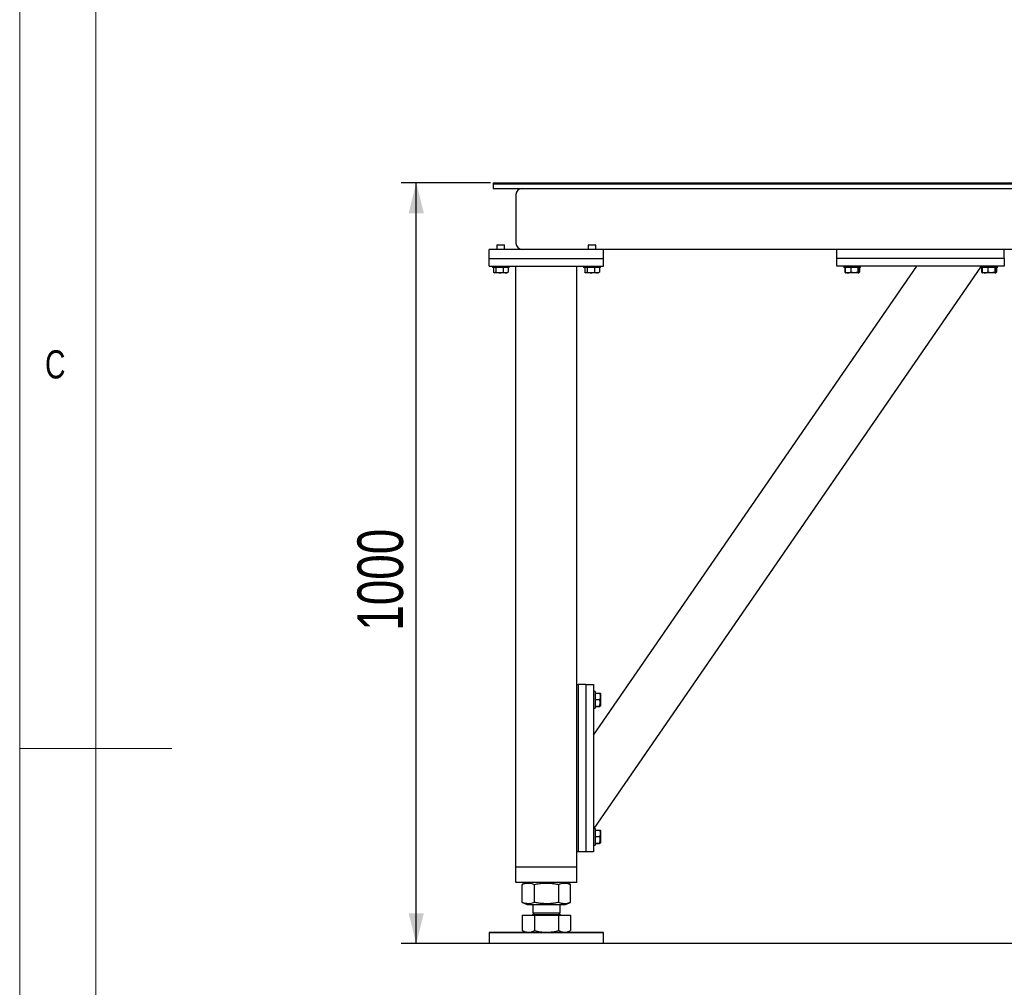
# Model space of a CAD drawing. Header units: millimetres. Extents: x 5 to 415, y 5 to 292.
# Tile 2 of 49: x 5 to 70, y 133 to 196. Entities that reach past the tile are written whole.
import ezdxf

# ---------------------------------------------------------------- set-up
doc = ezdxf.new("R2010")
doc.units = ezdxf.units.MM
doc.layers.add('COTES', color=1, linetype='Continuous')
doc.layers.add('NOTES', color=6, linetype='Continuous')
doc.layers.add('TRAIT-FORT', color=4, linetype='Continuous', lineweight=25)
doc.styles.add('SLDTEXTSTYLE0', font='TXT', dxfattribs={"width": 0.75})
doc.dimstyles.new('SLDDIMSTYLE0', dxfattribs={"dimtxt": 3, "dimasz": 2, "dimexe": 0, "dimexo": 0.0625, "dimgap": 0.75, "dimtad": 1, "dimdec": 0, "dimlfac": 20, "dimrnd": 1e-09, "dimzin": 12, "dimdsep": 46, "dimtxsty": 'SLDTEXTSTYLE0', "dimsah": 1, "dimcen": 0.09, "dimadec": 0, "dimazin": 3, "dimtfac": 1, "dimtdec": 0, "dimtofl": 0, "dimtmove": 0, "dimatfit": 3, "dimfxl": 1, "dimfrac": 2, "dimtolj": 1, "dimtzin": 12, "dimarcsym": 0})

# ---------------------------------------------------------------- blocks, each defined once
blk = doc.blocks.new('_D_10')
at = {"layer": 'COTES', "color": 1, "transparency": 16777216}
for p, q in [((35.954, 185.674), (30.066, 185.674)), ((31.066, 135.674), (31.066, 185.674)), ((90.869, 135.674), (30.066, 135.674))]:
    blk.add_line(p, q, dxfattribs=at)
for points in [[(31.066, 185.674), (30.566, 183.674), (31.566, 183.674)], [(31.066, 135.674), (31.566, 137.674), (30.566, 137.674)]]:
    blk.add_solid(points, dxfattribs=at)
at = {"layer": 'COTES', "color": 1, "transparency": 16777216, "insert": (27.198, 156.241), "char_height": 3, "attachment_point": 1, "rotation": 90, "style": 'SLDTEXTSTYLE0'}
blk.add_mtext('1000', dxfattribs=at)

msp = doc.modelspace()

# ---------------------------------------------------------------- linework, layer by layer
at = {"color": 7, "linetype": 'Continuous', "lineweight": 18}
for p, q in [((5, 292), (5, 5)), ((10, 287), (10, 10)), ((5, 148.5), (15, 148.5))]:
    msp.add_line(p, q, dxfattribs=at)
at = {"layer": 'TRAIT-FORT', "color": 4, "linetype": 'Continuous', "lineweight": 25}
for p, q in [((36.119, 185.674), (36.119, 185.599)), ((36.119, 185.674), (91.368, 185.674)), ((36.119, 185.599), (36.119, 185.299)), ((36.119, 185.599), (95.618, 185.599)), ((36.119, 185.599), (91.368, 185.599)), ((36.119, 185.299), (146.619, 185.299)), ((37.619, 184.899), (37.619, 181.699)), ((43.369, 181.299), (35.869, 181.299)), ((35.869, 180.699), (35.869, 181.299)), ((36.404, 181.599), (36.369, 181.564)), ((36.369, 181.564), (36.369, 181.299)), ((36.809, 181.564), (36.369, 181.564)), ((36.404, 181.599), (36.783, 181.599)), ((36.783, 181.599), (36.834, 181.599)), ((36.869, 181.564), (36.809, 181.564)), ((36.869, 181.564), (36.834, 181.599)), ((36.869, 181.299), (36.869, 181.564)), ((37.969, 181.303), (37.969, 181.299)), ((42.404, 181.599), (42.369, 181.564)), ((42.369, 181.564), (42.369, 181.299)), ((42.809, 181.564), (42.369, 181.564)), ((42.404, 181.599), (42.783, 181.599)), ((42.783, 181.599), (42.834, 181.599)), ((42.869, 181.564), (42.809, 181.564)), ((42.869, 181.564), (42.834, 181.599)), ((42.869, 181.299), (42.869, 181.564)), ((58.719, 181.299), (43.369, 181.299)), ((43.369, 180.699), (43.369, 181.299)), ((58.719, 180.699), (58.719, 181.299)), ((69.719, 181.299), (58.719, 181.299)), ((78.019, 181.299), (69.719, 181.299)), ((69.719, 180.699), (69.719, 181.299)), ((35.869, 180.199), (35.869, 180.699)), ((35.869, 180.699), (43.369, 180.699)), ((43.369, 180.199), (43.369, 180.699)), ((69.719, 180.699), (58.719, 180.699)), ((58.719, 180.199), (58.719, 180.699)), ((69.719, 180.699), (69.719, 180.199)), ((35.869, 180.199), (43.369, 180.199)), ((36.069, 180.199), (36.069, 180.099)), ((37.159, 180.099), (36.069, 180.099)), ((36.136, 180.099), (36.136, 179.8)), ((36.301, 180.099), (36.301, 179.8)), ((36.784, 180.099), (36.784, 179.8)), ((37.101, 180.099), (37.101, 179.8)), ((37.169, 180.099), (37.159, 180.099)), ((37.169, 180.099), (37.169, 180.199)), ((37.619, 140.699), (37.619, 180.199)), ((41.619, 152.699), (41.619, 180.199)), ((42.069, 180.199), (42.069, 180.099)), ((43.159, 180.099), (42.069, 180.099)), ((42.136, 180.099), (42.136, 179.8)), ((42.301, 180.099), (42.301, 179.8)), ((42.719, 149.367), (63.968, 180.199)), ((42.753, 143.249), (68.169, 180.127)), ((42.784, 180.099), (42.784, 179.8)), ((43.101, 180.099), (43.101, 179.8)), ((43.169, 180.099), (43.159, 180.099)), ((43.169, 180.099), (43.169, 180.199)), ((69.719, 180.199), (58.719, 180.199)), ((59.169, 180.199), (59.169, 180.099)), ((59.617, 180.099), (59.169, 180.099)), ((59.23, 180.099), (59.23, 179.8)), ((59.257, 180.099), (59.257, 179.8)), ((60.269, 180.099), (59.617, 180.099)), ((59.631, 180.099), (59.631, 179.8)), ((60.093, 180.099), (60.093, 179.8)), ((60.18, 180.099), (60.18, 179.8)), ((60.207, 180.099), (60.207, 179.8)), ((60.269, 180.099), (60.269, 180.199)), ((68.169, 180.199), (68.169, 180.099)), ((68.617, 180.099), (68.169, 180.099)), ((68.23, 180.099), (68.23, 179.8)), ((68.257, 180.099), (68.257, 179.8)), ((69.269, 180.099), (68.617, 180.099)), ((68.631, 180.099), (68.631, 179.8)), ((69.093, 180.099), (69.093, 179.8)), ((69.18, 180.099), (69.18, 179.8)), ((69.207, 180.099), (69.207, 179.8)), ((69.269, 180.099), (69.269, 180.199)), ((36.167, 179.777), (36.215, 179.749)), ((36.927, 179.749), (36.215, 179.749)), ((37.022, 179.749), (36.927, 179.749)), ((37.022, 179.749), (37.071, 179.777)), ((37.07, 179.778), (37.101, 179.8)), ((42.167, 179.777), (42.215, 179.749)), ((42.927, 179.749), (42.215, 179.749)), ((43.022, 179.749), (42.927, 179.749)), ((43.022, 179.749), (43.071, 179.777)), ((43.07, 179.778), (43.101, 179.8)), ((59.277, 179.773), (59.23, 179.8)), ((59.251, 179.786), (59.286, 179.766)), ((59.286, 179.766), (59.315, 179.749)), ((59.458, 179.749), (59.315, 179.749)), ((60.122, 179.749), (59.458, 179.749)), ((60.122, 179.749), (60.151, 179.766)), ((60.156, 179.769), (60.186, 179.786)), ((60.207, 179.8), (60.172, 179.788)), ((60.185, 179.787), (60.207, 179.8)), ((68.277, 179.773), (68.23, 179.8)), ((68.251, 179.786), (68.286, 179.766)), ((68.286, 179.766), (68.315, 179.749)), ((68.458, 179.749), (68.315, 179.749)), ((69.122, 179.749), (68.458, 179.749)), ((69.122, 179.749), (69.151, 179.766)), ((69.156, 179.769), (69.186, 179.786)), ((69.207, 179.8), (69.172, 179.788)), ((69.185, 179.787), (69.207, 179.8)), ((41.619, 141.699), (41.619, 152.699)), ((41.619, 152.699), (41.719, 152.699)), ((41.719, 152.699), (41.719, 141.699)), ((42.219, 152.699), (41.719, 152.699)), ((42.219, 152.699), (42.219, 141.699)), ((42.219, 152.699), (42.719, 152.699)), ((42.719, 152.699), (42.719, 141.699)), ((42.819, 152.249), (42.719, 152.249)), ((42.819, 152.249), (42.819, 151.717)), ((42.819, 152.134), (43.118, 152.134)), ((43.169, 152.103), (43.156, 152.126)), ((43.169, 152.103), (43.169, 151.511)), ((42.819, 151.718), (43.118, 151.718)), ((42.819, 151.717), (42.819, 151.149)), ((43.169, 151.511), (43.169, 151.296)), ((42.719, 151.149), (42.819, 151.149)), ((42.819, 151.284), (43.118, 151.284)), ((42.819, 151.265), (43.118, 151.265)), ((43.156, 151.273), (43.169, 151.296)), ((42.819, 143.249), (42.719, 143.249)), ((42.819, 143.249), (42.819, 142.717)), ((42.819, 143.134), (43.118, 143.134)), ((43.169, 143.103), (43.156, 143.126)), ((43.169, 143.103), (43.169, 142.511)), ((42.819, 142.718), (43.118, 142.718)), ((42.819, 142.717), (42.819, 142.149)), ((43.169, 142.511), (43.169, 142.296)), ((42.719, 142.149), (42.819, 142.149)), ((42.819, 142.284), (43.118, 142.284)), ((42.819, 142.265), (43.118, 142.265)), ((43.156, 142.273), (43.169, 142.296)), ((41.719, 141.699), (41.619, 141.699)), ((41.619, 140.699), (41.619, 141.699)), ((42.219, 141.699), (41.719, 141.699)), ((42.719, 141.699), (42.219, 141.699)), ((37.619, 139.699), (37.619, 140.699)), ((38.019, 140.699), (37.619, 140.699)), ((41.219, 140.699), (38.019, 140.699)), ((41.619, 140.699), (41.219, 140.699)), ((41.619, 139.699), (41.619, 140.699)), ((38.019, 139.699), (37.619, 139.699)), ((41.219, 139.699), (38.019, 139.699)), ((38.043, 139.572), (38.031, 139.568)), ((38.031, 138.381), (38.031, 139.568)), ((38.357, 139.699), (38.042, 139.572)), ((38.841, 138.381), (38.841, 139.568)), ((40.429, 138.381), (40.429, 139.568)), ((41.195, 139.572), (40.88, 139.699)), ((41.206, 138.381), (41.206, 139.568)), ((41.619, 139.699), (41.219, 139.699)), ((38.031, 138.381), (38.043, 138.377)), ((38.042, 138.377), (38.357, 138.249)), ((38.357, 138.249), (39.001, 138.249)), ((38.719, 138.249), (38.719, 137.708)), ((39.001, 138.249), (40.88, 138.249)), ((40.519, 137.708), (40.519, 138.249)), ((40.88, 138.249), (41.195, 138.377)), ((38.031, 137.539), (38.031, 136.547)), ((38.031, 137.539), (38.841, 137.539)), ((38.341, 137.549), (38.341, 137.539)), ((38.341, 137.549), (40.896, 137.549)), ((38.827, 137.708), (38.719, 137.599)), ((38.719, 137.708), (40.519, 137.708)), ((38.719, 137.599), (40.519, 137.599)), ((38.841, 137.539), (38.841, 136.547)), ((38.841, 137.539), (40.429, 137.539)), ((40.519, 137.599), (40.41, 137.708)), ((40.429, 136.547), (40.429, 137.539)), ((40.429, 137.539), (41.206, 137.539)), ((40.896, 137.539), (40.896, 137.549)), ((41.206, 137.539), (41.206, 136.547)), ((35.919, 136.424), (35.869, 136.374)), ((35.869, 136.374), (35.869, 135.674)), ((43.369, 136.374), (35.869, 136.374)), ((35.919, 136.424), (43.319, 136.424)), ((38.042, 136.542), (38.031, 136.547)), ((38.041, 136.541), (38.244, 136.424)), ((40.994, 136.424), (41.196, 136.541)), ((43.369, 136.374), (43.319, 136.424)), ((43.369, 135.674), (43.369, 136.374)), ((43.026, 135.674), (35.869, 135.674)), ((43.369, 135.674), (43.026, 135.674))]:
    msp.add_line(p, q, dxfattribs=at)
for centre, radius, start, end in [((38.019, 184.899), 0.4, 90, 180), ((38.019, 181.699), 0.4, 180, 270), ((38.669, 137.599), 0.05, 270, 0), ((40.569, 137.599), 0.05, 180, 270)]:
    msp.add_arc(centre, radius, start, end, dxfattribs=at)
for points, knots in [([(36.301, 179.8), (36.287, 179.789), (36.258, 179.766), (36.215, 179.758), (36.174, 179.77), (36.148, 179.79), (36.136, 179.8)], [0, 0, 0, 0, 0.264605, 0.534948, 0.765343, 1, 1, 1, 1]), ([(36.301, 179.8), (36.343, 179.789), (36.428, 179.766), (36.554, 179.758), (36.674, 179.77), (36.747, 179.79), (36.784, 179.8)], [0, 0, 0, 0, 0.264605, 0.534948, 0.765343, 1, 1, 1, 1]), ([(36.784, 179.8), (36.825, 179.784), (36.891, 179.759), (36.988, 179.762), (37.053, 179.779), (37.091, 179.795), (37.101, 179.8)], [0, 0, 0, 0, 0.385549, 0.637642, 0.896546, 1, 1, 1, 1]), ([(42.301, 179.8), (42.287, 179.789), (42.258, 179.766), (42.215, 179.758), (42.174, 179.77), (42.148, 179.79), (42.136, 179.8)], [0, 0, 0, 0, 0.264605, 0.534948, 0.765343, 1, 1, 1, 1]), ([(42.301, 179.8), (42.343, 179.789), (42.428, 179.766), (42.554, 179.758), (42.674, 179.77), (42.747, 179.79), (42.784, 179.8)], [0, 0, 0, 0, 0.264605, 0.534948, 0.765343, 1, 1, 1, 1]), ([(42.784, 179.8), (42.825, 179.784), (42.891, 179.759), (42.988, 179.762), (43.053, 179.779), (43.091, 179.795), (43.101, 179.8)], [0, 0, 0, 0, 0.385549, 0.637642, 0.896546, 1, 1, 1, 1]), ([(59.287, 179.768), (59.283, 179.769), (59.273, 179.774), (59.263, 179.789), (59.257, 179.8)], [0, 0, 0, 0, 0.320055, 1, 1, 1, 1]), ([(59.257, 179.8), (59.304, 179.784), (59.383, 179.759), (59.497, 179.762), (59.574, 179.779), (59.619, 179.795), (59.631, 179.8)], [0, 0, 0, 0, 0.385549, 0.637642, 0.896546, 1, 1, 1, 1]), ([(60.093, 179.8), (60.053, 179.789), (59.972, 179.766), (59.852, 179.758), (59.737, 179.77), (59.667, 179.79), (59.631, 179.8)], [0, 0, 0, 0, 0.264605, 0.534948, 0.765343, 1, 1, 1, 1]), ([(60.093, 179.8), (60.101, 179.789), (60.116, 179.766), (60.139, 179.758), (60.16, 179.77), (60.174, 179.79), (60.18, 179.8)], [0, 0, 0, 0, 0.264605, 0.534948, 0.765343, 1, 1, 1, 1]), ([(68.287, 179.768), (68.283, 179.769), (68.273, 179.774), (68.263, 179.789), (68.257, 179.8)], [0, 0, 0, 0, 0.320055, 1, 1, 1, 1]), ([(68.257, 179.8), (68.304, 179.784), (68.383, 179.759), (68.497, 179.762), (68.574, 179.779), (68.619, 179.795), (68.631, 179.8)], [0, 0, 0, 0, 0.385549, 0.637642, 0.896546, 1, 1, 1, 1]), ([(69.093, 179.8), (69.053, 179.789), (68.972, 179.766), (68.852, 179.758), (68.737, 179.77), (68.667, 179.79), (68.631, 179.8)], [0, 0, 0, 0, 0.264605, 0.534948, 0.765343, 1, 1, 1, 1]), ([(69.093, 179.8), (69.101, 179.789), (69.116, 179.766), (69.139, 179.758), (69.16, 179.77), (69.174, 179.79), (69.18, 179.8)], [0, 0, 0, 0, 0.264605, 0.534948, 0.765343, 1, 1, 1, 1]), ([(43.118, 152.134), (43.129, 152.098), (43.151, 152.025), (43.16, 151.917), (43.148, 151.814), (43.128, 151.75), (43.118, 151.718)], [0, 0, 0, 0, 0.264605, 0.534948, 0.765343, 1, 1, 1, 1]), ([(43.118, 152.134), (43.13, 152.132), (43.15, 152.129), (43.153, 152.126), (43.154, 152.125)], [0, 0, 0, 0, 0.566668, 1, 1, 1, 1]), ([(43.118, 151.284), (43.134, 151.339), (43.159, 151.431), (43.156, 151.563), (43.139, 151.652), (43.123, 151.704), (43.118, 151.718)], [0, 0, 0, 0, 0.3855495, 0.6376419, 0.8965462, 1, 1, 1, 1]), ([(43.118, 151.265), (43.129, 151.267), (43.151, 151.27), (43.16, 151.275), (43.148, 151.28), (43.128, 151.283), (43.118, 151.284)], [0, 0, 0, 0, 0.264605, 0.534948, 0.765343, 1, 1, 1, 1]), ([(43.118, 143.134), (43.129, 143.098), (43.151, 143.025), (43.16, 142.917), (43.148, 142.814), (43.128, 142.75), (43.118, 142.718)], [0, 0, 0, 0, 0.264605, 0.534948, 0.765343, 1, 1, 1, 1]), ([(43.118, 143.134), (43.13, 143.132), (43.15, 143.129), (43.153, 143.126), (43.154, 143.125)], [0, 0, 0, 0, 0.566668, 1, 1, 1, 1]), ([(43.118, 142.284), (43.134, 142.339), (43.159, 142.431), (43.156, 142.563), (43.139, 142.652), (43.123, 142.704), (43.118, 142.718)], [0, 0, 0, 0, 0.3855495, 0.6376419, 0.8965462, 1, 1, 1, 1]), ([(43.118, 142.265), (43.129, 142.267), (43.151, 142.27), (43.16, 142.275), (43.148, 142.28), (43.128, 142.283), (43.118, 142.284)], [0, 0, 0, 0, 0.264605, 0.534948, 0.765343, 1, 1, 1, 1]), ([(38.031, 139.568), (38.085, 139.587), (38.188, 139.624), (38.338, 139.652), (38.472, 139.656), (38.596, 139.642), (38.716, 139.614), (38.798, 139.583), (38.841, 139.568)], [0, 0, 0, 0, 0.202068, 0.3827, 0.555315, 0.692992, 0.838894, 1, 1, 1, 1]), ([(38.841, 139.568), (38.947, 139.587), (39.148, 139.624), (39.443, 139.652), (39.705, 139.656), (39.948, 139.642), (40.184, 139.614), (40.345, 139.583), (40.429, 139.568)], [0, 0, 0, 0, 0.202068, 0.3827, 0.555315, 0.692992, 0.838894, 1, 1, 1, 1]), ([(40.429, 139.568), (40.481, 139.587), (40.579, 139.624), (40.724, 139.652), (40.852, 139.656), (40.971, 139.641), (41.082, 139.615), (41.157, 139.586), (41.194, 139.572)], [0, 0, 0, 0, 0.205279, 0.388781, 0.564138, 0.704003, 0.852224, 1, 1, 1, 1]), ([(38.841, 138.381), (38.787, 138.362), (38.685, 138.325), (38.534, 138.297), (38.4, 138.293), (38.276, 138.307), (38.156, 138.335), (38.074, 138.365), (38.031, 138.381)], [0, 0, 0, 0, 0.202068, 0.3827, 0.555315, 0.692992, 0.838894, 1, 1, 1, 1]), ([(40.429, 138.381), (40.323, 138.362), (40.122, 138.325), (39.827, 138.297), (39.565, 138.293), (39.322, 138.307), (39.087, 138.335), (38.926, 138.365), (38.841, 138.381)], [0, 0, 0, 0, 0.202068, 0.3827, 0.555315, 0.692992, 0.838894, 1, 1, 1, 1]), ([(41.194, 138.377), (41.146, 138.359), (41.052, 138.324), (40.912, 138.297), (40.783, 138.293), (40.664, 138.307), (40.549, 138.335), (40.47, 138.365), (40.429, 138.381)], [0, 0, 0, 0, 0.189409, 0.372906, 0.54826, 0.688121, 0.836338, 1, 1, 1, 1]), ([(38.031, 136.547), (38.097, 136.514), (38.196, 136.464), (38.332, 136.43), (38.401, 136.426), (38.436, 136.424)], [0, 0, 0, 0, 0.495251, 0.746818, 1, 1, 1, 1]), ([(38.436, 136.424), (38.504, 136.431), (38.641, 136.443), (38.774, 136.512), (38.841, 136.547)], [0, 0, 0, 0, 0.494511, 1, 1, 1, 1]), ([(38.841, 136.547), (38.97, 136.514), (39.165, 136.464), (39.432, 136.43), (39.567, 136.426), (39.635, 136.424)], [0, 0, 0, 0, 0.495251, 0.746818, 1, 1, 1, 1]), ([(39.635, 136.424), (39.768, 136.431), (40.037, 136.443), (40.297, 136.512), (40.429, 136.547)], [0, 0, 0, 0, 0.494511, 1, 1, 1, 1]), ([(40.429, 136.547), (40.492, 136.514), (40.587, 136.464), (40.718, 136.43), (40.784, 136.426), (40.818, 136.424)], [0, 0, 0, 0, 0.4952513, 0.7468182, 1, 1, 1, 1]), ([(40.818, 136.424), (40.883, 136.431), (41.014, 136.443), (41.142, 136.512), (41.206, 136.547)], [0, 0, 0, 0, 0.494511, 1, 1, 1, 1])]:
    msp.add_open_spline(points, degree=3, knots=knots, dxfattribs=at)

# ---------------------------------------------------------------- texts
at = {"layer": 'NOTES', "color": 211, "insert": (6.667, 174.668), "char_height": 1.852, "attachment_point": 1, "style": 'SLDTEXTSTYLE0'}
msp.add_mtext('C', dxfattribs=at)

# ---------------------------------------------------------------- dimensions: what is measured, and where the dimension line sits
at = {"layer": 'COTES', "color": 1}
dim = msp.add_linear_dim(base=(31.066, 185.674), p1=(91.869, 135.674), p2=(36.954, 185.674), angle=90, dimstyle='SLDDIMSTYLE0', dxfattribs=at)
dim.commit()
dim.dimension.update_dxf_attribs({"geometry": '_D_10', "text_midpoint": (31.066, 160.674), "dimtype": 160})

doc.saveas('drawing.dxf')
